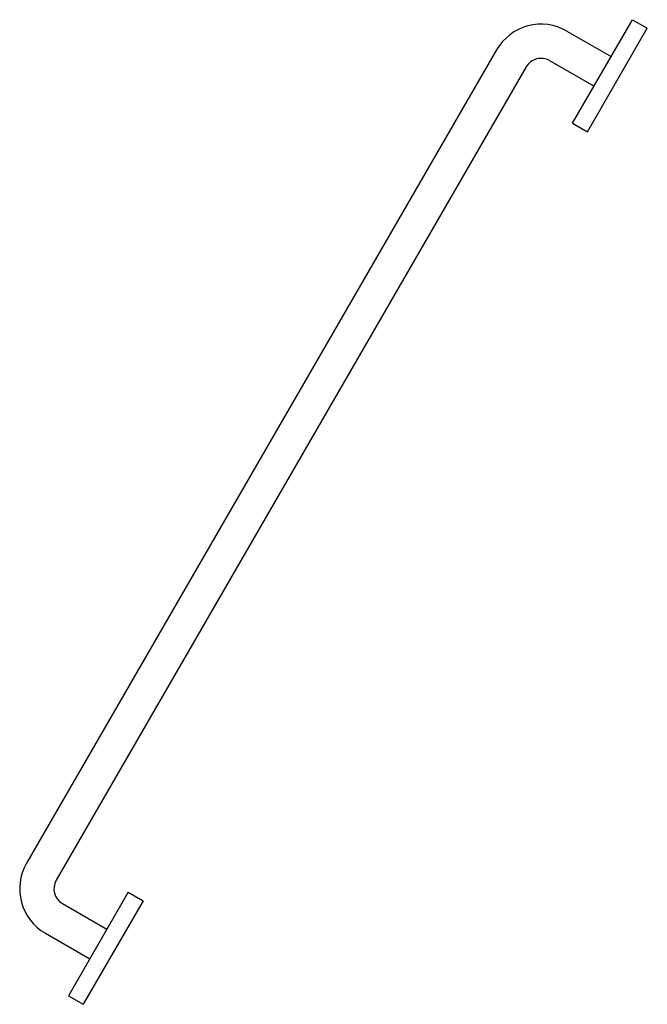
# Model space of a CAD drawing. Extents: x 70.335 to 70.702, y 425.713 to 426.29.
import ezdxf

# ---------------------------------------------------------------- set-up
doc = ezdxf.new("R2010")
doc.units = 0
doc.header["$MEASUREMENT"] = 0
doc.layers.add('LBA', color=1, linetype='CONTINUOUS')

msp = doc.modelspace()

# ---------------------------------------------------------------- linework, layer by layer
at = {"layer": 'LBA'}
for p, q in [((70.65858, 426.22931), (70.69358, 426.28993)), ((70.69358, 426.28993), (70.70224, 426.28493)), ((70.6551, 426.28328), (70.68108, 426.26828)), ((70.66724, 426.22431), (70.70224, 426.28493)), ((70.61412, 426.2723), (70.33912, 425.79598)), ((70.6451, 426.26596), (70.67108, 426.25096)), ((70.63144, 426.2623), (70.35644, 425.78598)), ((70.65858, 426.22931), (70.66724, 426.22431)), ((70.39858, 425.77897), (70.36358, 425.71835)), ((70.39858, 425.77897), (70.40724, 425.77397)), ((70.40724, 425.77397), (70.37224, 425.71335)), ((70.3601, 425.77232), (70.38608, 425.75732)), ((70.3501, 425.755), (70.37608, 425.74)), ((70.36358, 425.71835), (70.37224, 425.71335))]:
    msp.add_line(p, q, dxfattribs=at)
for centre, radius, start, end in [((70.6401, 426.2573), 0.03, 60, 150), ((70.6401, 426.2573), 0.01, 60, 150), ((70.3651, 425.78098), 0.03, 150, 240), ((70.3651, 425.78098), 0.01, 150, 240)]:
    msp.add_arc(centre, radius, start, end, dxfattribs=at)

doc.saveas('drawing.dxf')
